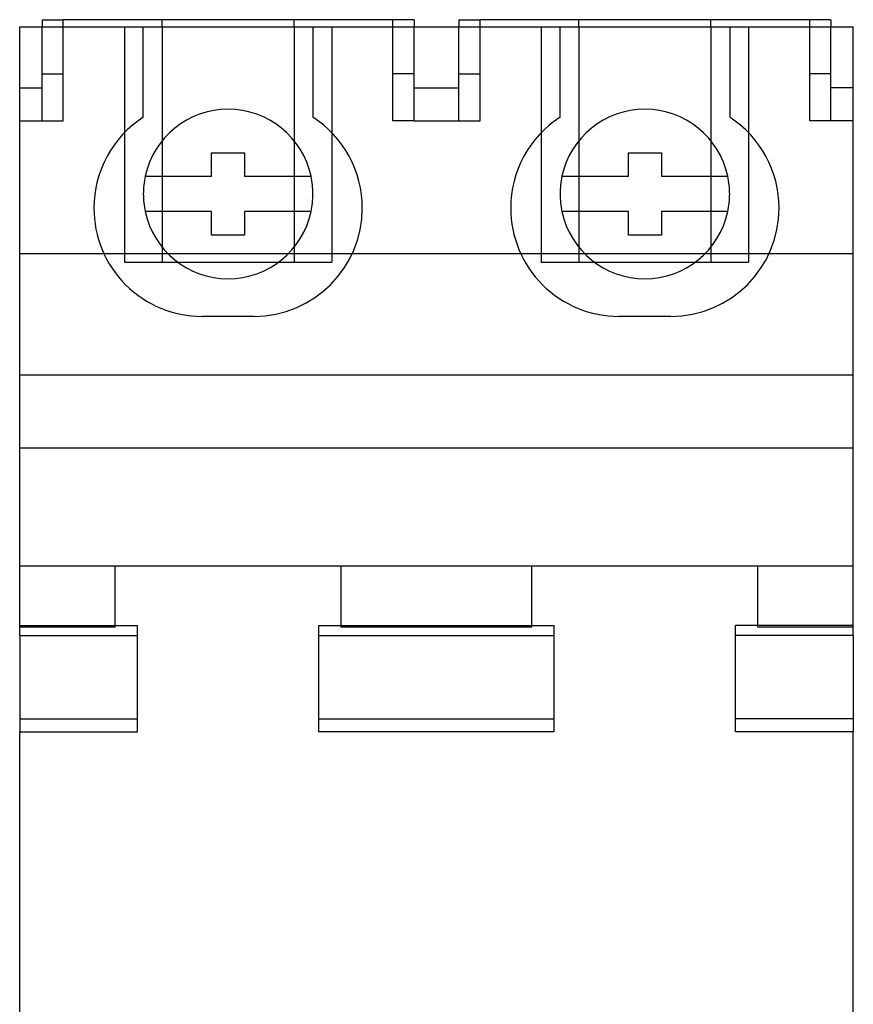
# Model space of a CAD drawing. Header units: millimetres. Extents: x -35.4 to 0, y -4.8 to 81.4.
# Tile 3 of 3: x -35.4 to 0, y 39.6 to 81.4. Entities that reach past the tile are written whole.
import ezdxf

# ---------------------------------------------------------------- set-up
doc = ezdxf.new("R2010")
doc.units = ezdxf.units.MM
doc.layers.add('HIDDEN', color=7, linetype='Continuous')
doc.layers.add('THICK', color=7, linetype='Continuous')

msp = doc.modelspace()

# ---------------------------------------------------------------- linework, layer by layer
at = {"layer": 'HIDDEN'}
for p, q in [((-34.45, 81.4), (-34.45, 81.4)), ((-33.55, 81.4), (-33.55, 81.4)), ((-19.55, 81.4), (-19.55, 81.4)), ((-18.65, 81.4), (-18.65, 81.4)), ((-16.75, 81.4), (-16.75, 81.4)), ((-15.85, 81.4), (-15.85, 81.4)), ((-1.85, 81.4), (-1.85, 81.4)), ((-0.95, 81.4), (-0.95, 81.4)), ((-35.4, 81.1), (-35.4, 81.1)), ((-35.4, 81.1), (-35.4, 81.1)), ((-34.45, 81.1), (-34.45, 81.1)), ((-34.45, 81.1), (-34.45, 81.1)), ((-34.45, 78.5), (-34.45, 81.1)), ((-33.55, 81.1), (-33.55, 81.1)), ((-33.55, 79.1), (-33.55, 81.1)), ((-30.95, 81.1), (-30.95, 81.1)), ((-30.95, 81.1), (-30.95, 71.1)), ((-30.15, 81.1), (-30.15, 81.1)), ((-30.15, 77.261), (-30.15, 81.1)), ((-29.35, 81.1), (-29.35, 81.1)), ((-29.35, 81.1), (-29.35, 71.1)), ((-23.75, 81.1), (-23.75, 81.1)), ((-23.75, 81.1), (-23.75, 71.1)), ((-22.95, 81.1), (-22.95, 81.1)), ((-22.95, 81.1), (-22.95, 77.261)), ((-22.15, 81.1), (-22.15, 71.1)), ((-22.15, 81.1), (-22.15, 81.1)), ((-19.55, 81.1), (-19.55, 81.1)), ((-19.55, 79.1), (-19.55, 81.1)), ((-18.65, 81.1), (-18.65, 81.1)), ((-18.65, 81.1), (-18.65, 81.1)), ((-18.65, 78.5), (-18.65, 81.1)), ((-16.75, 81.1), (-16.75, 81.1)), ((-16.75, 81.1), (-16.75, 81.1)), ((-16.75, 78.5), (-16.75, 81.1)), ((-15.85, 81.1), (-15.85, 81.1)), ((-15.85, 79.1), (-15.85, 81.1)), ((-13.25, 81.1), (-13.25, 81.1)), ((-13.25, 81.1), (-13.25, 71.1)), ((-12.45, 81.1), (-12.45, 81.1)), ((-12.45, 77.261), (-12.45, 81.1)), ((-11.65, 81.1), (-11.65, 81.1)), ((-11.65, 81.1), (-11.65, 71.1)), ((-6.05, 81.1), (-6.05, 81.1)), ((-6.05, 81.1), (-6.05, 71.1)), ((-5.25, 81.1), (-5.25, 81.1)), ((-5.25, 81.1), (-5.25, 77.261)), ((-4.45, 81.1), (-4.45, 71.1)), ((-4.45, 81.1), (-4.45, 81.1)), ((-1.85, 81.1), (-1.85, 81.1)), ((-1.85, 79.1), (-1.85, 81.1)), ((-0.95, 81.1), (-0.95, 81.1)), ((-0.95, 81.1), (-0.95, 81.1)), ((-0.95, 78.5), (-0.95, 81.1)), ((0, 81.1), (0, 81.1)), ((0, 81.1), (0, 81.1)), ((-34.45, 79.1), (-33.55, 79.1)), ((-34.45, 79.1), (-34.45, 79.1)), ((-33.55, 77.1), (-33.55, 79.1)), ((-33.55, 79.1), (-33.55, 79.1)), ((-19.55, 79.1), (-19.55, 79.1)), ((-19.55, 77.1), (-19.55, 79.1)), ((-18.65, 79.1), (-19.55, 79.1)), ((-18.65, 79.1), (-18.65, 79.1)), ((-16.75, 79.1), (-16.75, 79.1)), ((-16.75, 79.1), (-15.85, 79.1)), ((-15.85, 77.1), (-15.85, 79.1)), ((-15.85, 79.1), (-15.85, 79.1)), ((-1.85, 79.1), (-1.85, 79.1)), ((-1.85, 77.1), (-1.85, 79.1)), ((-0.95, 79.1), (-1.85, 79.1)), ((-0.95, 79.1), (-0.95, 79.1)), ((-35.4, 78.5), (-35.4, 78.5)), ((-35.4, 78.5), (-34.45, 78.5)), ((-34.45, 77.1), (-34.45, 78.5)), ((-34.45, 78.5), (-34.45, 78.5)), ((-18.65, 78.5), (-18.65, 78.5)), ((-18.65, 77.1), (-18.65, 78.5)), ((-18.65, 78.5), (-16.75, 78.5)), ((-16.75, 77.1), (-16.75, 78.5)), ((-16.75, 78.5), (-16.75, 78.5)), ((-0.95, 78.5), (-0.95, 78.5)), ((-0.95, 77.1), (-0.95, 78.5)), ((0, 78.5), (-0.95, 78.5)), ((0, 78.5), (0, 78.5)), ((-35.4, 77.1), (-35.4, 77.1)), ((-35.4, 77.1), (-34.45, 77.1)), ((-34.45, 77.1), (-34.45, 77.1)), ((-34.45, 77.1), (-34.45, 77.1)), ((-34.45, 77.1), (-33.55, 77.1)), ((-33.55, 77.1), (-33.55, 77.1)), ((-30.15, 77.261), (-30.15, 77.261)), ((-22.95, 77.261), (-22.95, 77.261)), ((-19.55, 77.1), (-19.55, 77.1)), ((-18.65, 77.1), (-19.55, 77.1)), ((-18.65, 77.1), (-18.65, 77.1)), ((-18.65, 77.1), (-18.65, 77.1)), ((-18.65, 77.1), (-16.75, 77.1)), ((-16.75, 77.1), (-16.75, 77.1)), ((-16.75, 77.1), (-15.85, 77.1)), ((-16.75, 77.1), (-16.75, 77.1)), ((-15.85, 77.1), (-15.85, 77.1)), ((-12.45, 77.261), (-12.45, 77.261)), ((-5.25, 77.261), (-5.25, 77.261)), ((-1.85, 77.1), (-1.85, 77.1)), ((-0.95, 77.1), (-1.85, 77.1)), ((-0.95, 77.1), (-0.95, 77.1)), ((-0.95, 77.1), (-0.95, 77.1)), ((0, 77.1), (-0.95, 77.1)), ((0, 77.1), (0, 77.1)), ((-27.25, 74.75), (-27.25, 75.75)), ((-27.25, 75.75), (-25.85, 75.75)), ((-27.25, 75.75), (-27.25, 75.75)), ((-25.85, 75.75), (-25.85, 74.75)), ((-25.85, 75.75), (-25.85, 75.75)), ((-9.55, 74.75), (-9.55, 75.75)), ((-9.55, 75.75), (-8.15, 75.75)), ((-9.55, 75.75), (-9.55, 75.75)), ((-8.15, 75.75), (-8.15, 74.75)), ((-8.15, 75.75), (-8.15, 75.75)), ((-30.071, 74.75), (-30.071, 74.75)), ((-30.071, 74.75), (-27.25, 74.75)), ((-27.25, 74.75), (-27.25, 74.75)), ((-25.85, 74.75), (-23.029, 74.75)), ((-25.85, 74.75), (-25.85, 74.75)), ((-23.029, 74.75), (-23.029, 74.75)), ((-12.371, 74.75), (-12.371, 74.75)), ((-12.371, 74.75), (-9.55, 74.75)), ((-9.55, 74.75), (-9.55, 74.75)), ((-8.15, 74.75), (-5.329, 74.75)), ((-8.15, 74.75), (-8.15, 74.75)), ((-5.329, 74.75), (-5.329, 74.75)), ((-30.15, 74), (-30.15, 74)), ((-22.95, 74), (-22.95, 74)), ((-12.45, 74), (-12.45, 74)), ((-5.25, 74), (-5.25, 74)), ((-27.25, 73.25), (-30.071, 73.25)), ((-30.071, 73.25), (-30.071, 73.25)), ((-27.25, 72.25), (-27.25, 73.25)), ((-27.25, 73.25), (-27.25, 73.25)), ((-23.029, 73.25), (-25.85, 73.25)), ((-25.85, 73.25), (-25.85, 72.25)), ((-25.85, 73.25), (-25.85, 73.25)), ((-23.029, 73.25), (-23.029, 73.25)), ((-9.55, 73.25), (-12.371, 73.25)), ((-12.371, 73.25), (-12.371, 73.25)), ((-9.55, 72.25), (-9.55, 73.25)), ((-9.55, 73.25), (-9.55, 73.25)), ((-5.329, 73.25), (-8.15, 73.25)), ((-8.15, 73.25), (-8.15, 72.25)), ((-8.15, 73.25), (-8.15, 73.25)), ((-5.329, 73.25), (-5.329, 73.25)), ((-25.85, 72.25), (-27.25, 72.25)), ((-27.25, 72.25), (-27.25, 72.25)), ((-25.85, 72.25), (-25.85, 72.25)), ((-8.15, 72.25), (-9.55, 72.25)), ((-9.55, 72.25), (-9.55, 72.25)), ((-8.15, 72.25), (-8.15, 72.25)), ((-30.95, 71.1), (-26.55, 71.1)), ((-30.95, 71.1), (-30.95, 71.1)), ((-29.35, 71.1), (-29.35, 71.1)), ((-26.55, 71.1), (-22.15, 71.1)), ((-23.75, 71.1), (-23.75, 71.1)), ((-22.15, 71.1), (-22.15, 71.1)), ((-13.25, 71.1), (-8.85, 71.1)), ((-13.25, 71.1), (-13.25, 71.1)), ((-11.65, 71.1), (-11.65, 71.1)), ((-8.85, 71.1), (-4.45, 71.1)), ((-6.05, 71.1), (-6.05, 71.1)), ((-4.45, 71.1), (-4.45, 71.1)), ((-27.649, 68.8), (-27.649, 68.8)), ((-25.45, 68.8), (-27.649, 68.8)), ((-25.45, 68.8), (-25.45, 68.8)), ((-9.949, 68.8), (-9.949, 68.8)), ((-7.75, 68.8), (-9.949, 68.8)), ((-7.75, 68.8), (-7.75, 68.8)), ((-35.4, 63.2), (-35.4, 63.2)), ((0, 63.2), (-35.4, 63.2)), ((0, 63.2), (0, 63.2)), ((-35.4, 58.2), (-35.4, 58.2)), ((-31.35, 58.2), (-35.4, 58.2)), ((-31.35, 58.2), (-31.35, 58.2)), ((-13.65, 58.2), (-21.75, 58.2)), ((-21.75, 58.2), (-21.75, 58.2)), ((-13.65, 58.2), (-13.65, 58.2)), ((0, 58.2), (-4.05, 58.2)), ((-4.05, 58.2), (-4.05, 58.2)), ((0, 58.2), (0, 58.2)), ((-35.4, 55.667), (-30.4, 55.667)), ((-30.4, 55.243), (-30.4, 55.667)), ((-22.7, 55.243), (-22.7, 55.667)), ((-22.7, 55.667), (-12.7, 55.667)), ((-12.7, 55.243), (-12.7, 55.667)), ((-5, 55.243), (-5, 55.667)), ((0, 55.667), (-5, 55.667)), ((-35.4, 55.6), (-35.4, 55.6)), ((-31.35, 55.6), (-31.35, 55.6)), ((-21.75, 55.6), (-21.75, 55.6)), ((-13.65, 55.6), (-13.65, 55.6)), ((-4.05, 55.6), (-4.05, 55.6)), ((0, 55.6), (0, 55.6))]:
    msp.add_line(p, q, dxfattribs=at)
for centre, radius, start, end in [((-26.55, 74), 3.6, 12.0247, 167.9753), ((-8.85, 74), 3.6, 12.0247, 167.9753), ((-27.65, 73.4), 4.6, 122.9187, 180), ((-25.45, 73.4), 4.6, 0, 57.0784), ((-9.95, 73.4), 4.6, 122.9187, 180), ((-7.75, 73.4), 4.6, 0, 57.0784), ((-26.55, 74), 3.6, 167.9753, 180), ((-26.55, 74), 3.6, 0, 12.0247), ((-8.85, 74), 3.6, 167.9753, 180), ((-8.85, 74), 3.6, 0, 12.0247), ((-26.55, 74), 3.6, 180, 192.0247), ((-26.55, 74), 3.6, 347.9753, 0), ((-8.85, 74), 3.6, 180, 192.0247), ((-8.85, 74), 3.6, 347.9753, 0), ((-27.65, 73.4), 4.6, 180, 270.0078), ((-26.55, 74), 3.6, 192.0247, 347.9753), ((-25.45, 73.4), 4.6, 270.0013, 0), ((-9.95, 73.4), 4.6, 180, 270.0078), ((-8.85, 74), 3.6, 192.0247, 347.9753), ((-7.75, 73.4), 4.6, 270.0013, 0)]:
    msp.add_arc(centre, radius, start, end, dxfattribs=at)
at = {"layer": 'THICK'}
for p, q in [((-34.45, 81.4), (-33.55, 81.4)), ((-34.45, 81.4), (-34.45, 81.1)), ((-29.35, 81.4), (-33.55, 81.4)), ((-33.55, 81.1), (-33.55, 81.4)), ((-23.75, 81.4), (-29.35, 81.4)), ((-29.35, 81.1), (-29.35, 81.4)), ((-19.55, 81.4), (-23.75, 81.4)), ((-23.75, 81.1), (-23.75, 81.4)), ((-19.55, 81.1), (-19.55, 81.4)), ((-18.65, 81.4), (-19.55, 81.4)), ((-18.65, 81.4), (-18.65, 81.1)), ((-16.75, 81.4), (-15.85, 81.4)), ((-16.75, 81.4), (-16.75, 81.1)), ((-15.85, 81.1), (-15.85, 81.4)), ((-11.65, 81.4), (-15.85, 81.4)), ((-6.05, 81.4), (-11.65, 81.4)), ((-11.65, 81.1), (-11.65, 81.4)), ((-1.85, 81.4), (-6.05, 81.4)), ((-6.05, 81.1), (-6.05, 81.4)), ((-0.95, 81.4), (-1.85, 81.4)), ((-1.85, 81.1), (-1.85, 81.4)), ((-0.95, 81.4), (-0.95, 81.1)), ((-35.4, 71.459), (-35.4, 81.1)), ((-35.4, 81.1), (0, 81.1)), ((0, 71.459), (0, 81.1)), ((-35.4, 66.3), (-35.4, 71.459)), ((0, 71.459), (-35.4, 71.459)), ((0, 66.3), (0, 71.459)), ((-35.4, 55.6), (-35.4, 66.3)), ((0, 66.3), (-35.4, 66.3)), ((0, 55.6), (0, 66.3)), ((-21.75, 58.2), (-31.35, 58.2)), ((-31.35, 55.6), (-31.35, 58.2)), ((-21.75, 55.6), (-21.75, 58.2)), ((-4.05, 58.2), (-13.65, 58.2)), ((-13.65, 55.6), (-13.65, 58.2)), ((-4.05, 55.6), (-4.05, 58.2)), ((-35.4, 55.243), (-35.4, 55.6)), ((-31.35, 55.6), (-35.4, 55.6)), ((-35.4, 55.243), (-30.4, 55.243)), ((-35.4, 55.243), (-35.4, 51.703)), ((-30.4, 51.156), (-30.4, 55.243)), ((-22.7, 51.156), (-22.7, 55.243)), ((-22.7, 55.243), (-12.7, 55.243)), ((-13.65, 55.6), (-21.75, 55.6)), ((-12.7, 51.156), (-12.7, 55.243)), ((-5, 51.156), (-5, 55.243)), ((0, 55.243), (-5, 55.243)), ((0, 55.6), (-4.05, 55.6)), ((0, 55.243), (0, 55.6)), ((0, 55.243), (0, 51.703)), ((-35.4, 51.703), (-35.4, 51.156)), ((-35.4, 51.703), (-30.4, 51.703)), ((-22.7, 51.703), (-12.7, 51.703)), ((0, 51.703), (-5, 51.703)), ((0, 51.703), (0, 51.156)), ((-35.4, 51.156), (-30.4, 51.156)), ((-35.4, 22.2), (-35.4, 51.156)), ((-12.7, 51.156), (-22.7, 51.156)), ((0, 51.156), (-5, 51.156)), ((0, 22.2), (0, 51.156))]:
    msp.add_line(p, q, dxfattribs=at)

doc.saveas('drawing.dxf')
